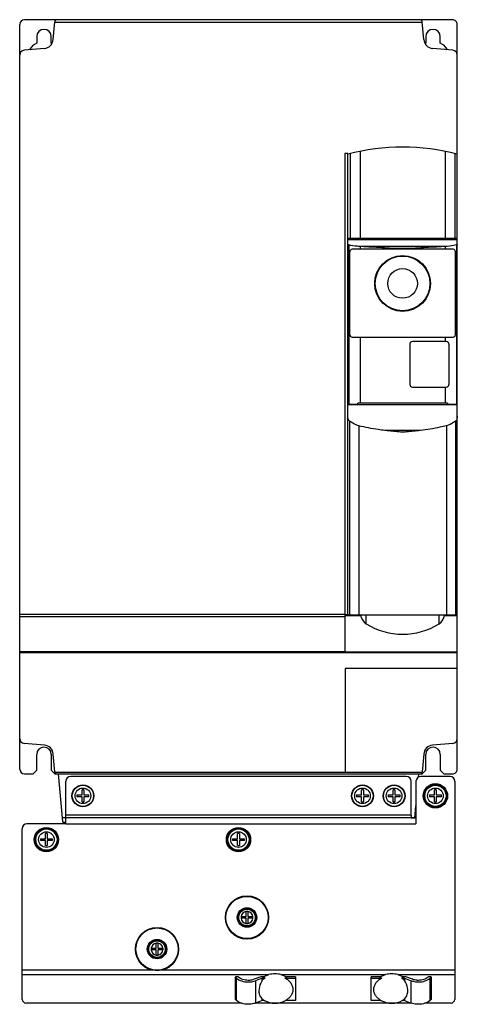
# Model space of a CAD drawing. Header units: millimetres. Extents: x 83 to 263, y 34 to 439.
import ezdxf

# ---------------------------------------------------------------- set-up
doc = ezdxf.new("R2010")
doc.units = ezdxf.units.MM
doc.header["$LTSCALE"] = 31.010089
doc.layers.get('0').update_dxf_attribs({"linetype": 'CONTINUOUS'})

msp = doc.modelspace()

# ---------------------------------------------------------------- linework, layer by layer
at = {"color": 7, "linetype": 'Continuous'}
for p, q in [((260.55, 438.75), (84.55, 438.75)), ((96.34, 430.57), (96.97, 437.84)), ((96.96, 437.75), (248.14, 437.75)), ((248.77, 430.57), (248.13, 437.84)), ((82.55, 130.75), (82.55, 436.75)), ((262.55, 383.54), (262.55, 436.75)), ((89.55, 431.75), (89.55, 429.07)), ((95.55, 429.07), (95.55, 431.75)), ((249.55, 431.75), (249.55, 429.07)), ((255.55, 429.07), (255.55, 431.75)), ((92.7, 426.94), (84.38, 426.21)), ((260.73, 426.21), (252.42, 426.93)), ((222.55, 384.66), (222.55, 348.75)), ((257.55, 384.66), (257.55, 348.75)), ((216.24, 383.75), (216.24, 180.09)), ((217.55, 383.75), (216.24, 383.75)), ((217.55, 383.54), (217.55, 383.75)), ((217.55, 275.71), (217.55, 383.48)), ((218.53, 383.74), (218.53, 348.75)), ((261.57, 383.74), (261.57, 348.75)), ((262.55, 130.75), (262.55, 383.48)), ((235.43, 348.75), (217.55, 348.75)), ((262.55, 348.32), (217.55, 348.32)), ((235.48, 348.77), (235.43, 348.75)), ((244.62, 348.79), (235.48, 348.79)), ((244.68, 348.75), (244.62, 348.77)), ((262.55, 348.75), (244.68, 348.75)), ((217.91, 346.18), (217.91, 280.75)), ((260.8, 344.37), (219.3, 344.37)), ((222.55, 345.52), (222.55, 344.37)), ((222.98, 345.5), (222.55, 345.52)), ((257.12, 345.5), (222.99, 345.5)), ((257.55, 345.52), (257.12, 345.5)), ((257.55, 345.52), (257.55, 344.37)), ((262.2, 346.18), (262.2, 280.75)), ((218.3, 309.27), (218.3, 343.37)), ((261.8, 309.27), (261.8, 343.37)), ((219.3, 308.27), (260.8, 308.27)), ((222.55, 308.27), (222.55, 281.15)), ((257.55, 308.27), (257.55, 306.43)), ((243.01, 305.33), (243.01, 288.85)), ((257.99, 306.43), (244.11, 306.43)), ((259.09, 305.33), (259.09, 288.85)), ((244.11, 287.75), (258, 287.74)), ((257.55, 287.74), (257.55, 281.15)), ((217.55, 280.75), (221.62, 280.75)), ((262.55, 280.46), (217.55, 280.46)), ((258.48, 281.15), (221.62, 281.15)), ((221.62, 280.75), (221.62, 281.15)), ((258.48, 281.15), (258.48, 280.75)), ((258.48, 280.75), (262.55, 280.75)), ((217.55, 275.62), (217.55, 275.71)), ((217.55, 194.18), (217.55, 275.62)), ((218.17, 273.77), (218.17, 194.15)), ((222.07, 271.83), (222.07, 194.11)), ((258.04, 271.83), (258.04, 194.11)), ((261.87, 273.72), (261.87, 194.15)), ((247.36, 269.93), (232.75, 269.93)), ((216.24, 194.34), (82.55, 194.34)), ((216.45, 194.34), (217.55, 194.34)), ((216.45, 178.88), (216.45, 194.34)), ((82.55, 193.46), (216.24, 193.46)), ((222.87, 193.76), (216.45, 193.76)), ((225.06, 190.41), (225.06, 194.1)), ((255.04, 190.41), (255.04, 194.1)), ((262.55, 193.76), (257.24, 193.76)), ((216.45, 178.96), (82.55, 178.96)), ((262.55, 178.55), (82.55, 178.55)), ((216.24, 180.09), (216.45, 180.09)), ((216.45, 178.88), (262.55, 178.88)), ((262.55, 172.11), (216.45, 172.11)), ((216.45, 172.11), (216.45, 129.38)), ((92.7, 140.55), (84.38, 141.28)), ((260.73, 141.28), (252.4, 140.55)), ((89.55, 130.25), (89.55, 136.75)), ((95.55, 136.75), (95.55, 130.25)), ((96.97, 129.65), (96.34, 136.91)), ((248.77, 136.91), (248.13, 129.65)), ((249.55, 130.25), (249.55, 136.75)), ((255.55, 136.75), (255.55, 130.25)), ((88.05, 128.75), (89.55, 130.25)), ((95.55, 130.25), (97.05, 128.75)), ((248.05, 128.75), (249.55, 130.25)), ((255.55, 130.25), (257.05, 128.75)), ((84.55, 128.75), (88.05, 128.75)), ((248.07, 129.38), (97.03, 129.38)), ((97.05, 128.75), (248.05, 128.75)), ((98.4, 128.75), (100.11, 109.19)), ((101.55, 108.25), (101.55, 125.75)), ((241.55, 127.75), (103.55, 127.75)), ((243.55, 111.75), (243.55, 125.75)), ((245.55, 125.75), (245.55, 108.27)), ((246.59, 127.43), (246.7, 128.75)), ((259.55, 127.75), (247.55, 127.75)), ((257.05, 128.75), (260.55, 128.75)), ((261.55, 125.75), (261.55, 36.06)), ((108.9, 122.2), (108.2, 122.2)), ((108.2, 120.1), (108.2, 122.2)), ((108.9, 122.2), (108.9, 120.1)), ((223.9, 122.2), (223.2, 122.2)), ((223.2, 120.1), (223.2, 122.2)), ((223.9, 122.2), (223.9, 120.1)), ((236.9, 122.2), (236.2, 122.2)), ((236.2, 120.1), (236.2, 122.2)), ((236.9, 122.2), (236.9, 120.1)), ((253.9, 122.2), (253.2, 122.2)), ((253.2, 120.1), (253.2, 122.2)), ((253.9, 122.2), (253.9, 120.1)), ((106.1, 120.1), (108.2, 120.1)), ((106.1, 120.1), (106.1, 119.4)), ((108.2, 119.4), (106.1, 119.4)), ((108.2, 117.3), (108.2, 119.4)), ((108.9, 120.1), (111, 120.1)), ((111, 119.4), (108.9, 119.4)), ((108.9, 119.4), (108.9, 117.3)), ((111, 119.4), (111, 120.1)), ((221.1, 120.1), (223.2, 120.1)), ((221.1, 120.1), (221.1, 119.4)), ((223.2, 119.4), (221.1, 119.4)), ((223.2, 117.3), (223.2, 119.4)), ((223.9, 120.1), (226, 120.1)), ((226, 119.4), (223.9, 119.4)), ((223.9, 119.4), (223.9, 117.3)), ((226, 119.4), (226, 120.1)), ((234.1, 120.1), (236.2, 120.1)), ((234.1, 120.1), (234.1, 119.4)), ((236.2, 119.4), (234.1, 119.4)), ((236.2, 117.3), (236.2, 119.4)), ((236.9, 120.1), (239, 120.1)), ((239, 119.4), (236.9, 119.4)), ((236.9, 119.4), (236.9, 117.3)), ((239, 119.4), (239, 120.1)), ((251.1, 120.1), (253.2, 120.1)), ((251.1, 120.1), (251.1, 119.4)), ((253.2, 119.4), (251.1, 119.4)), ((253.2, 117.3), (253.2, 119.4)), ((253.9, 120.1), (256, 120.1)), ((256, 119.4), (253.9, 119.4)), ((253.9, 119.4), (253.9, 117.3)), ((256, 119.4), (256, 120.1)), ((108.2, 117.3), (108.9, 117.3)), ((223.2, 117.3), (223.9, 117.3)), ((236.2, 117.3), (236.9, 117.3)), ((245.11, 110.58), (245.55, 115.6)), ((253.2, 117.3), (253.9, 117.3)), ((245.13, 110.75), (99.98, 110.75)), ((243.55, 111.75), (101.55, 111.75)), ((243.56, 111.75), (243.56, 110.54)), ((245.55, 110.54), (243.56, 110.54)), ((83.55, 36.06), (83.55, 106.25)), ((101.55, 108.25), (85.55, 108.25)), ((101.55, 108.75), (100.52, 108.75)), ((101.55, 108.27), (245.55, 108.27)), ((91.1, 102.1), (93.2, 102.1)), ((91.1, 102.1), (91.1, 101.4)), ((93.2, 101.4), (91.1, 101.4)), ((93.9, 104.2), (93.2, 104.2)), ((93.2, 102.1), (93.2, 104.2)), ((93.2, 99.3), (93.2, 101.4)), ((93.9, 104.2), (93.9, 102.1)), ((93.9, 102.1), (96, 102.1)), ((96, 101.4), (93.9, 101.4)), ((93.9, 101.4), (93.9, 99.3)), ((96, 101.4), (96, 102.1)), ((170.1, 102.1), (172.2, 102.1)), ((170.1, 102.1), (170.1, 101.4)), ((172.2, 101.4), (170.1, 101.4)), ((172.9, 104.2), (172.2, 104.2)), ((172.2, 102.1), (172.2, 104.2)), ((172.2, 99.3), (172.2, 101.4)), ((172.9, 104.2), (172.9, 102.1)), ((172.9, 102.1), (175, 102.1)), ((175, 101.4), (172.9, 101.4)), ((172.9, 101.4), (172.9, 99.3)), ((175, 101.4), (175, 102.1)), ((93.2, 99.3), (93.9, 99.3)), ((172.2, 99.3), (172.9, 99.3)), ((173.6, 70.1), (175.7, 70.1)), ((173.6, 70.1), (173.6, 69.4)), ((175.7, 69.4), (173.6, 69.4)), ((176.4, 72.2), (175.7, 72.2)), ((175.7, 70.1), (175.7, 72.2)), ((175.7, 67.3), (175.7, 69.4)), ((176.4, 72.2), (176.4, 70.1)), ((176.4, 70.1), (178.5, 70.1)), ((178.5, 69.4), (176.4, 69.4)), ((176.4, 69.4), (176.4, 67.3)), ((178.5, 69.4), (178.5, 70.1)), ((175.7, 67.3), (176.4, 67.3)), ((136.6, 57.1), (138.7, 57.1)), ((136.6, 57.1), (136.6, 56.4)), ((139.4, 59.2), (138.7, 59.2)), ((138.7, 57.1), (138.7, 59.2)), ((139.4, 59.2), (139.4, 57.1)), ((139.4, 57.1), (141.5, 57.1)), ((141.5, 56.4), (141.5, 57.1)), ((138.7, 56.4), (136.6, 56.4)), ((138.7, 54.3), (138.7, 56.4)), ((138.7, 54.3), (139.4, 54.3)), ((141.5, 56.4), (139.4, 56.4)), ((139.4, 56.4), (139.4, 54.3)), ((261.55, 48.11), (83.55, 48.11)), ((83.55, 46.29), (185.07, 46.29)), ((172.41, 45.33), (171.26, 45.33)), ((171.26, 45.33), (171.32, 45.23)), ((171.26, 45.33), (171.26, 36.13)), ((171.32, 45.23), (171.75, 44.8)), ((171.32, 36.04), (171.32, 45.23)), ((171.75, 35.61), (171.75, 44.8)), ((172.55, 45.18), (172.41, 45.33)), ((181.74, 45.33), (179.05, 44.33)), ((182.26, 44.78), (179.55, 43.77)), ((182.74, 45.33), (181.74, 45.33)), ((182.26, 43.88), (182.26, 44.78)), ((182.74, 45.33), (185.07, 46.29)), ((182.74, 45.33), (183.5, 44.86)), ((182.76, 44.86), (183.5, 44.86)), ((182.76, 44.43), (182.76, 44.86)), ((182.76, 44.43), (183.5, 44.86)), ((190.03, 46.29), (233.07, 46.29)), ((190.03, 46.29), (192.37, 45.33)), ((191.6, 44.86), (192.37, 45.33)), ((191.6, 44.86), (196.05, 44.86)), ((196.05, 45.33), (192.37, 45.33)), ((196.05, 45.33), (196.05, 35.67)), ((230.74, 45.33), (227.05, 45.33)), ((227.05, 35.67), (227.05, 45.33)), ((227.05, 44.86), (231.5, 44.86)), ((230.74, 45.33), (233.07, 46.29)), ((230.74, 45.33), (231.5, 44.86)), ((238.03, 46.29), (261.55, 46.29)), ((238.03, 46.29), (240.37, 45.33)), ((239.6, 44.86), (240.37, 45.33)), ((239.6, 44.86), (240.35, 44.86)), ((239.6, 44.86), (240.35, 44.43)), ((240.35, 44.86), (240.35, 44.43)), ((241.36, 45.33), (240.37, 45.33)), ((240.85, 44.78), (243.55, 43.77)), ((240.85, 44.78), (240.85, 43.88)), ((244.05, 44.33), (241.36, 45.33)), ((250.7, 45.33), (250.55, 45.18)), ((251.85, 45.33), (250.7, 45.33)), ((251.35, 44.8), (251.79, 45.23)), ((251.35, 35.61), (251.35, 44.8)), ((251.79, 45.23), (251.85, 45.33)), ((251.79, 45.23), (251.79, 36.04)), ((251.85, 36.13), (251.85, 45.33)), ((179.55, 43.77), (179.55, 34.58)), ((243.55, 34.58), (243.55, 43.77)), ((173.76, 34.53), (85.14, 34.53)), ((171.32, 36.04), (171.26, 36.13)), ((171.75, 35.61), (171.32, 36.04)), ((243.73, 34.53), (179.38, 34.53)), ((182.26, 35.58), (179.55, 34.58)), ((182.26, 35.58), (182.26, 36.3)), ((182.76, 35.67), (182.76, 35.92)), ((183.16, 35.67), (182.76, 35.67)), ((196.05, 35.67), (191.95, 35.67)), ((231.16, 35.67), (227.05, 35.67)), ((240.35, 35.67), (239.95, 35.67)), ((240.35, 35.92), (240.35, 35.67)), ((240.85, 36.3), (240.85, 35.58)), ((240.85, 35.58), (243.55, 34.58)), ((259.97, 34.53), (249.34, 34.53)), ((251.79, 36.04), (251.35, 35.61)), ((251.85, 36.13), (251.79, 36.04))]:
    msp.add_line(p, q, dxfattribs=at)
for centre, radius in [((240.05, 330.34), 11.48), ((240.05, 330.34), 11.41), ((240.05, 330.34), 11.24), ((240.05, 330.34), 6.1), ((108.55, 119.75), 4.5), ((108.55, 119.75), 4.37), ((108.55, 119.75), 3.21), ((223.55, 119.75), 4.5), ((223.55, 119.75), 4.37), ((223.55, 119.75), 3.21), ((236.55, 119.75), 4.5), ((236.55, 119.75), 4.37), ((236.55, 119.75), 3.21), ((253.55, 119.75), 5), ((253.55, 119.75), 4.6), ((253.55, 119.75), 4.5), ((253.55, 119.75), 4.37), ((253.55, 119.75), 3.21), ((93.55, 101.75), 5), ((93.55, 101.75), 4.6), ((93.55, 101.75), 4.5), ((93.55, 101.75), 4.37), ((172.55, 101.75), 5), ((172.55, 101.75), 4.6), ((172.55, 101.75), 4.5), ((172.55, 101.75), 4.37), ((93.55, 101.75), 3.21), ((172.55, 101.75), 3.21), ((176.05, 69.75), 8.89), ((176.05, 69.75), 8.68), ((176.05, 69.75), 4), ((176.05, 69.75), 3.8), ((176.05, 69.75), 3.5), ((176.05, 69.75), 3.4), ((139.05, 56.75), 8.89), ((139.05, 56.75), 8.68), ((139.05, 56.75), 4), ((139.05, 56.75), 3.8), ((139.05, 56.75), 3.5), ((139.05, 56.75), 3.4)]:
    msp.add_circle(centre, radius, dxfattribs=at)
for centre, radius, start, end in [((84.55, 436.75), 2, 90, 179.999), ((97.94, 437.77), 0.975, 91.3752, 176.3767), ((247.11, 437.72), 1.03, 6.6711, 88.3288), ((260.55, 436.75), 2, 359.9995, 90), ((92.55, 431.75), 3, 0, 180), ((252.55, 431.75), 3, 0, 180), ((92.55, 422.75), 7, 115.3769, 148.424), ((92.35, 430.92), 4, 275, 355), ((92.55, 422.75), 7, 62.8458, 64.623), ((252.75, 430.92), 4, 185.0001, 265), ((252.55, 422.75), 7, 115.3769, 117.1398), ((252.55, 422.75), 7, 31.576, 64.623), ((84.55, 424.22), 2, 95.0003, 179.7962), ((260.55, 424.22), 2, 0.2532, 84.9996), ((240.05, 298.83), 87.59, 75.116, 104.884), ((219.3, 343.37), 1, 90, 180), ((260.8, 343.37), 1, 0, 90), ((219.3, 309.27), 1, 180.0001, 270), ((260.8, 309.27), 1, 269.9998, 360), ((244.08, 305.36), 1.07, 88.3988, 181.6012), ((257.99, 305.33), 1.1, 0.1906, 89.9794), ((244.15, 288.89), 1.14, 182.1955, 268.089), ((258, 288.84), 1.1, 270.1663, 360), ((228.37, 195.05), 5.7, 189.5636, 234.5698), ((240.05, 214.86), 28.68, 238.4942, 301.5058), ((251.74, 195.05), 5.7, 305.4302, 350.4361), ((84.53, 143.25), 1.98, 180.579, 265.5681), ((260.57, 143.25), 1.98, 274.4319, 359.421), ((92.55, 136.75), 3, 0, 180), ((92.43, 136.64), 3.92, 3.9825, 86.0176), ((252.68, 136.64), 3.92, 93.9824, 176.0175), ((252.55, 136.75), 3, 0, 180), ((84.55, 130.75), 2, 180.0005, 270.0002), ((97.97, 129.74), 1, 185.0004, 261.8899), ((247.14, 129.74), 1, 278.1096, 354.9997), ((260.55, 130.75), 2, 269.9998, 360), ((103.55, 125.75), 2, 90.0727, 180), ((241.55, 125.75), 2, 0, 89.9273), ((247.55, 125.75), 2, 90, 180), ((259.55, 125.75), 2, 0.0001, 89.9273), ((85.55, 106.25), 2, 89.9997, 179.9997), ((100.62, 109.25), 0.512, 186.1765, 258.591), ((176.05, 69.75), 2.46, 98.1704, 171.8295), ((176.05, 69.75), 2.46, 188.1705, 261.8296), ((176.05, 69.75), 2.46, 8.1705, 81.8296), ((176.05, 69.75), 2.46, 278.1704, 351.8295), ((139.05, 56.75), 2.46, 98.1704, 171.8295), ((139.05, 56.75), 2.46, 8.1705, 81.8296), ((139.05, 56.75), 2.46, 188.1705, 261.8296), ((139.05, 56.75), 2.46, 278.1704, 351.8295), ((85.35, 36.33), 1.81, 188.5514, 263.4583), ((186.73, 41.94), 7.21, 236.5461, 237.5611), ((186.8, 42.04), 7.34, 237.5621, 238.9487), ((187.53, 43.39), 8.87, 239.4063, 240.4455), ((186.86, 42.14), 7.46, 238.9478, 240.0163), ((186.9, 42.2), 7.52, 240.0151, 240.1948), ((187.55, 43.43), 8.92, 240.4678, 299.183), ((187.58, 43.38), 8.86, 299.2048, 299.5501), ((187.57, 43.39), 8.88, 299.5502, 300.5833), ((188.25, 42.13), 7.44, 299.8038, 301.0564), ((234.85, 42.13), 7.44, 238.9295, 240.1962), ((235.53, 43.39), 8.87, 239.4063, 240.4455), ((235.55, 43.43), 8.92, 240.4678, 299.183), ((235.58, 43.38), 8.86, 299.2048, 299.5501), ((235.57, 43.39), 8.88, 299.5503, 300.5833), ((236.23, 42.15), 7.47, 299.8035, 301.0379), ((236.3, 42.04), 7.34, 301.0374, 302.4379), ((236.37, 41.94), 7.21, 302.4389, 303.4539), ((259.76, 36.33), 1.81, 276.5417, 351.4482)]:
    msp.add_arc(centre, radius, start, end, dxfattribs=at)
for centre, major_axis, start_param, end_param in [((218.43, 194.18), (0.88, 0), 3.141585, 4.409205), ((224.05, 194.87), (19.05, 0), -1.884776, -1.675278), ((240.05, 201.19), (179.22, 0), 4.611843, 4.812904), ((256.05, 194.87), (19.05, 0), -1.466225, -1.260412), ((261.57, 194.18), (0.987, 0), -1.258008, -0.003624)]:
    msp.add_ellipse(centre, major_axis=major_axis, ratio=0.039655, start_param=start_param, end_param=end_param, dxfattribs=at)
for points, knots in [([(217.91, 346.18), (217.82, 346.2), (217.68, 346.24), (217.56, 346.36), (217.55, 346.41)], [0, 0, 0, 0, 0.604449, 1, 1, 1, 1]), ([(222.55, 345.52), (222.15, 345.54), (220.59, 345.67), (219.04, 345.92), (217.91, 346.18)], [0, 0, 0, 0, 0.257111, 1, 1, 1, 1]), ([(240.05, 344.66), (237.2, 344.66), (231.51, 344.97), (225.83, 345.35), (222.98, 345.5)], [0, 0, 0, 0, 0.500375, 1, 1, 1, 1]), ([(257.12, 345.5), (254.28, 345.35), (248.59, 344.97), (242.9, 344.66), (240.05, 344.66)], [0, 0, 0, 0, 0.499625, 1, 1, 1, 1]), ([(262.2, 346.18), (261.83, 346.1), (260.29, 345.78), (258.74, 345.59), (257.55, 345.52)], [0, 0, 0, 0, 0.24163, 1, 1, 1, 1]), ([(262.55, 346.41), (262.54, 346.35), (262.42, 346.24), (262.28, 346.2), (262.2, 346.18)], [0, 0, 0, 0, 0.400851, 1, 1, 1, 1]), ([(218.17, 273.77), (218.03, 273.87), (217.83, 274.16), (217.61, 274.79), (217.55, 275.29), (217.55, 275.62)], [0, 0, 0, 0, 0.256098, 0.506353, 1, 1, 1, 1]), ([(262.55, 275.77), (262.55, 275.41), (262.49, 274.85), (262.24, 274.16), (262.02, 273.84), (261.87, 273.72)], [0, 0, 0, 0, 0.493568, 0.744051, 1, 1, 1, 1]), ([(222.07, 271.83), (221.71, 271.92), (220.32, 272.37), (219.04, 273.13), (218.17, 273.77)], [0, 0, 0, 0, 0.253105, 1, 1, 1, 1]), ([(232.76, 269.93), (231.85, 270.02), (228.26, 270.48), (224.7, 271.19), (222.07, 271.83)], [0, 0, 0, 0, 0.250413, 1, 1, 1, 1]), ([(258.04, 271.83), (257.16, 271.62), (253.63, 270.81), (250.05, 270.22), (247.35, 269.93)], [0, 0, 0, 0, 0.249679, 1, 1, 1, 1]), ([(261.87, 273.72), (261.58, 273.52), (260.4, 272.71), (259.08, 272.1), (258.04, 271.83)], [0, 0, 0, 0, 0.247965, 1, 1, 1, 1]), ([(240.05, 269.2), (239.44, 269.2), (238.53, 269.31), (237.32, 269.46), (236.1, 269.58), (234.58, 269.73), (233.36, 269.87), (232.76, 269.93)], [0, 0, 0, 0, 0.249985, 0.375181, 0.500193, 0.750083, 1, 1, 1, 1]), ([(247.35, 269.93), (246.75, 269.87), (245.53, 269.73), (244.01, 269.58), (242.79, 269.46), (241.58, 269.31), (240.67, 269.2), (240.05, 269.2)], [0, 0, 0, 0, 0.249917, 0.499807, 0.624819, 0.750015, 1, 1, 1, 1]), ([(171.75, 44.8), (172.36, 44.28), (173.93, 43.5), (175.65, 43.26), (176.55, 43.26)], [0, 0, 0, 0, 0.469515, 1, 1, 1, 1]), ([(176.55, 43.9), (175.8, 43.9), (174.37, 44.1), (173.06, 44.75), (172.55, 45.18)], [0, 0, 0, 0, 0.530485, 1, 1, 1, 1]), ([(182.26, 44.78), (182.3, 44.79), (182.46, 44.84), (182.63, 44.86), (182.76, 44.86)], [0, 0, 0, 0, 0.241821, 1, 1, 1, 1]), ([(190.03, 46.29), (189.63, 46.38), (188.81, 46.54), (187.55, 46.63), (186.3, 46.54), (185.48, 46.38), (185.07, 46.29)], [0, 0, 0, 0, 0.248549, 0.499993, 0.751442, 1, 1, 1, 1]), ([(191.6, 44.86), (192.09, 44.62), (192.99, 44.04), (194.06, 42.9), (194.74, 41.59), (194.89, 40.64), (194.89, 40.17)], [0, 0, 0, 0, 0.272791, 0.528416, 0.768759, 1, 1, 1, 1]), ([(228.21, 40.17), (228.21, 40.64), (228.37, 41.59), (229.05, 42.9), (230.12, 44.04), (231.01, 44.62), (231.5, 44.86)], [0, 0, 0, 0, 0.231241, 0.471584, 0.727209, 1, 1, 1, 1]), ([(238.03, 46.29), (237.63, 46.38), (236.81, 46.54), (235.55, 46.63), (234.3, 46.54), (233.48, 46.38), (233.07, 46.29)], [0, 0, 0, 0, 0.248549, 0.499993, 0.751442, 1, 1, 1, 1]), ([(240.35, 44.86), (240.39, 44.86), (240.56, 44.86), (240.73, 44.82), (240.85, 44.78)], [0, 0, 0, 0, 0.256728, 1, 1, 1, 1]), ([(250.55, 45.18), (250.05, 44.75), (248.73, 44.1), (247.31, 43.9), (246.55, 43.9)], [0, 0, 0, 0, 0.469515, 1, 1, 1, 1]), ([(246.55, 43.26), (247.46, 43.26), (249.17, 43.5), (250.74, 44.28), (251.35, 44.8)], [0, 0, 0, 0, 0.530485, 1, 1, 1, 1]), ([(179.05, 44.33), (178.86, 44.26), (178.05, 44), (177.2, 43.9), (176.55, 43.9)], [0, 0, 0, 0, 0.241821, 1, 1, 1, 1]), ([(176.55, 43.26), (176.81, 43.26), (177.83, 43.3), (178.84, 43.51), (179.55, 43.77)], [0, 0, 0, 0, 0.256728, 1, 1, 1, 1]), ([(182.26, 43.88), (182.05, 43.53), (181.34, 42.2), (180.93, 40.69), (180.93, 39.59)], [0, 0, 0, 0, 0.271184, 1, 1, 1, 1]), ([(182.76, 44.43), (182.71, 44.4), (182.51, 44.24), (182.36, 44.04), (182.26, 43.88)], [0, 0, 0, 0, 0.245976, 1, 1, 1, 1]), ([(240.85, 43.88), (240.81, 43.93), (240.68, 44.14), (240.5, 44.33), (240.35, 44.43)], [0, 0, 0, 0, 0.254708, 1, 1, 1, 1]), ([(242.18, 39.59), (242.18, 39.94), (242.05, 41.45), (241.45, 42.88), (240.85, 43.88)], [0, 0, 0, 0, 0.229875, 1, 1, 1, 1]), ([(243.55, 43.77), (243.78, 43.69), (244.75, 43.38), (245.78, 43.26), (246.55, 43.26)], [0, 0, 0, 0, 0.241821, 1, 1, 1, 1]), ([(246.55, 43.9), (246.33, 43.9), (245.49, 43.93), (244.64, 44.11), (244.05, 44.33)], [0, 0, 0, 0, 0.256728, 1, 1, 1, 1]), ([(180.93, 39.59), (180.93, 38.96), (181.08, 38.02), (181.65, 36.94), (182.04, 36.49), (182.26, 36.3)], [0, 0, 0, 0, 0.518044, 0.76094, 1, 1, 1, 1]), ([(194.89, 40.17), (194.89, 39.75), (194.76, 38.88), (194.19, 37.66), (193.28, 36.58), (192.51, 36.01), (192.09, 35.75)], [0, 0, 0, 0, 0.233398, 0.474624, 0.729355, 1, 1, 1, 1]), ([(231.01, 35.75), (230.59, 36.01), (229.82, 36.58), (228.91, 37.66), (228.34, 38.88), (228.21, 39.75), (228.21, 40.17)], [0, 0, 0, 0, 0.270638, 0.525366, 0.766595, 1, 1, 1, 1]), ([(240.85, 36.3), (241.06, 36.49), (241.45, 36.94), (242.02, 38.02), (242.18, 38.96), (242.18, 39.59)], [0, 0, 0, 0, 0.239051, 0.481948, 1, 1, 1, 1]), ([(176.55, 34.06), (175.65, 34.06), (173.93, 34.3), (172.36, 35.09), (171.75, 35.61)], [0, 0, 0, 0, 0.530485, 1, 1, 1, 1]), ([(179.55, 34.58), (179.32, 34.49), (178.35, 34.19), (177.32, 34.06), (176.55, 34.06)], [0, 0, 0, 0, 0.241821, 1, 1, 1, 1]), ([(182.26, 36.3), (182.29, 36.27), (182.45, 36.13), (182.62, 36.01), (182.76, 35.92)], [0, 0, 0, 0, 0.221404, 1, 1, 1, 1]), ([(182.76, 35.67), (182.71, 35.67), (182.54, 35.66), (182.38, 35.63), (182.26, 35.58)], [0, 0, 0, 0, 0.256728, 1, 1, 1, 1]), ([(240.35, 35.92), (240.4, 35.95), (240.57, 36.07), (240.73, 36.2), (240.85, 36.3)], [0, 0, 0, 0, 0.280267, 1, 1, 1, 1]), ([(240.85, 35.58), (240.81, 35.6), (240.65, 35.65), (240.47, 35.67), (240.35, 35.67)], [0, 0, 0, 0, 0.241821, 1, 1, 1, 1]), ([(246.55, 34.06), (246.29, 34.06), (245.27, 34.11), (244.26, 34.32), (243.55, 34.58)], [0, 0, 0, 0, 0.256728, 1, 1, 1, 1]), ([(251.35, 35.61), (250.74, 35.09), (249.17, 34.3), (247.46, 34.06), (246.55, 34.06)], [0, 0, 0, 0, 0.469515, 1, 1, 1, 1])]:
    msp.add_open_spline(points, degree=3, knots=knots, dxfattribs=at)

doc.saveas('drawing.dxf')
